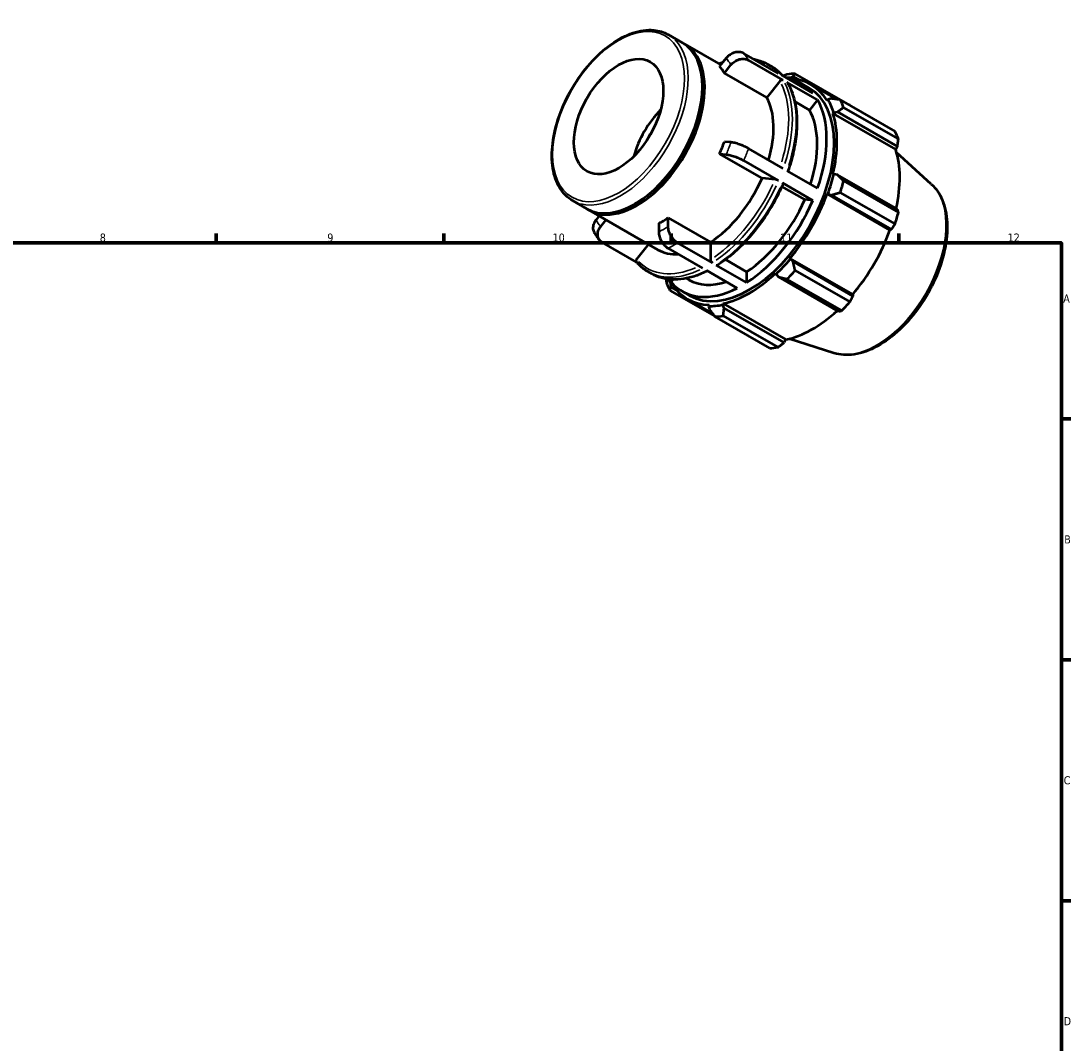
# Model space of a CAD drawing. Header units: millimetres. Extents: x 0 to 931, y 0 to 642.
# Tile 4 of 4: x 501 to 824, y 327 to 642. Entities that reach past the tile are written whole.
import ezdxf

# ---------------------------------------------------------------- set-up
doc = ezdxf.new("R2010")
doc.units = ezdxf.units.MM
for name, color, linetype, lineweight in [('Border (ISO)', 7, 'Continuous', 70), ('Visible (ISO)', 7, 'Continuous', 50), ('Visible Narrow (ISO)', 7, 'Continuous', 35)]:
    doc.layers.add(name, color=color, linetype=linetype, lineweight=lineweight)
doc.styles.add('Note Text (ISO)', font='tahoma.ttf')

# ---------------------------------------------------------------- blocks, each defined once
blk = doc.blocks.new('Borders Default Border')
at = {"layer": 'Border (ISO)'}
for p, q in [((560.67, 574), (560.67, 576.9)), ((630.75, 574), (630.75, 576.9)), ((700.83, 574), (700.83, 576.9)), ((770.92, 574), (770.92, 576.9)), ((821, 519.75), (823.9, 519.75)), ((821, 445.5), (823.9, 445.5)), ((821, 371.25), (823.9, 371.25))]:
    blk.add_line(p, q, dxfattribs=at)
at = {"layer": 'Border (ISO)', "flags": 128}
blk.add_lwpolyline([(20, 20), (20, 574), (821, 574), (821, 20), (20, 20)], dxfattribs=at)
at = {"layer": 'Border (ISO)', "color": 232, "true_color": 0xca0064, "char_height": 2.5, "attachment_point": 7, "style": 'Note Text (ISO)'}
for s, insert in [('8', (524.81, 574.34)), ('9', (594.88, 574.35)), ('10', (664.29, 574.35)), ('11', (734.37, 574.4)), ('12', (804.46, 574.4)), ('A', (821.59, 555.62)), ('B', (821.89, 481.37)), ('C', (821.73, 407.08)), ('D', (821.73, 332.88))]:
    blk.add_mtext(s, dxfattribs=dict(at, insert=insert))

msp = doc.modelspace()

# ---------------------------------------------------------------- linework, layer by layer
at = {"layer": 'Visible (ISO)'}
for p, q in [((699.913, 638.204), (704.297, 635.679)), ((705.005, 635.272), (716.096, 628.885)), ((717.757, 630.95), (715.744, 628.447)), ((733.889, 626.236), (723.171, 632.408)), ((717.194, 626.379), (719.207, 628.882)), ((735.338, 624.168), (724.621, 630.339)), ((730.466, 629.126), (731.638, 628.451)), ((730.245, 618.863), (717.194, 626.379)), ((744.455, 620.151), (735.061, 625.561)), ((737.371, 624.558), (737.505, 624.932)), ((737.505, 624.932), (738.352, 625.347)), ((738.352, 625.347), (740.378, 624.181)), ((755.884, 616.456), (739.008, 626.174)), ((710.44, 621.711), (710.44, 622.118)), ((734.282, 623.883), (730.245, 618.863)), ((745.905, 618.083), (736.51, 623.493)), ((741.033, 623.041), (743.336, 621.715)), ((743.949, 622.781), (751.787, 618.267)), ((745.905, 618.083), (743.39, 614.956)), ((749.094, 618.207), (748.837, 617.904)), ((750.188, 618.479), (749.094, 618.207)), ((752.891, 618.117), (769.767, 608.399)), ((743.39, 614.956), (738.891, 617.546)), ((770.815, 606.077), (753.94, 615.795)), ((750.635, 613.92), (750.912, 614.18)), ((750.635, 613.92), (769.989, 602.775)), ((750.912, 614.18), (752.045, 614.366)), ((752.045, 614.366), (770.502, 603.737)), ((719.207, 605.022), (717.194, 605.206)), ((735.338, 596.95), (724.621, 603.121)), ((770.502, 603.737), (769.989, 602.775)), ((780.952, 592.153), (770.266, 601.85)), ((715.744, 601.468), (717.757, 601.284)), ((728.795, 593.953), (715.744, 601.468)), ((733.889, 593.212), (723.171, 599.384)), ((745.905, 590.865), (736.51, 596.275)), ((750.912, 595.23), (750.635, 595.172)), ((752.045, 595.013), (750.912, 595.23)), ((732.833, 593.583), (728.795, 593.953)), ((744.455, 587.127), (735.061, 592.537)), ((770.502, 584.384), (752.045, 595.013)), ((753.94, 593.095), (770.815, 583.377)), ((741.94, 587.358), (734.925, 591.397)), ((748.837, 589.116), (749.094, 589.109)), ((748.837, 589.116), (768.19, 577.971)), ((749.094, 589.109), (750.188, 588.762)), ((750.188, 588.762), (768.645, 578.133)), ((769.767, 579.847), (752.891, 589.565)), ((670.451, 587.041), (674.835, 584.516)), ((689.999, 586.215), (689.647, 586.01)), ((744.455, 587.127), (741.94, 587.358)), ((675.542, 584.109), (696.755, 571.893)), ((678.647, 582.321), (677.664, 581.099)), ((679.113, 579.031), (680.774, 581.096)), ((696.986, 580.08), (696.986, 577.392)), ((699.885, 579.062), (699.885, 581.749)), ((699.885, 581.749), (712.936, 574.234)), ((768.645, 578.133), (768.19, 577.971)), ((690.135, 568.108), (679.497, 574.234)), ((693.825, 573.58), (690.14, 568.998)), ((713.502, 567.863), (702.784, 574.035)), ((712.936, 574.234), (712.936, 568.843)), ((710.602, 566.193), (699.885, 572.365)), ((737.505, 569.036), (737.371, 569.256)), ((737.371, 569.256), (756.725, 558.111)), ((724.068, 561.778), (714.673, 567.188)), ((717.563, 568.882), (724.068, 565.136)), ((738.352, 568.262), (737.505, 569.036)), ((756.81, 557.633), (738.352, 568.262)), ((693.638, 565.172), (694.81, 564.497)), ((700.781, 561.977), (699.107, 562.941)), ((705.49, 563.078), (706.25, 562.64)), ((721.169, 560.108), (711.774, 565.518)), ((724.068, 565.136), (724.068, 561.778)), ((733.029, 564.676), (733.116, 564.407)), ((733.116, 564.407), (733.87, 563.534)), ((733.87, 563.534), (752.327, 552.905)), ((753.353, 553.132), (736.478, 562.85)), ((739.008, 565.519), (755.884, 555.801)), ((700.749, 561.269), (701.006, 561.572)), ((700.814, 560.329), (700.749, 561.269)), ((701.37, 562.709), (700.781, 561.977)), ((702.784, 559.195), (700.814, 560.329)), ((700.43, 559.355), (714.227, 551.41)), ((704.204, 559.087), (706.507, 557.761)), ((705.893, 556.695), (713.551, 552.285)), ((756.725, 558.111), (756.81, 557.633)), ((712.472, 554.918), (712.338, 554.543)), ((712.338, 554.543), (712.65, 553.461)), ((716.727, 554.969), (716.814, 555.339)), ((717.132, 553.895), (716.727, 554.969)), ((716.814, 555.339), (736.167, 544.194)), ((735.589, 543.266), (717.132, 553.895)), ((731.189, 541.58), (714.313, 551.298)), ((716.844, 551.544), (733.72, 541.826)), ((736.167, 544.194), (735.589, 543.266)), ((750.956, 540.065), (737.205, 544.439))]:
    msp.add_line(p, q, dxfattribs=at)
for centre, major_axis, start_param, end_param in [((689.566, 610.098), (14.731, 25.582), 3.1415927, 6.2831853), ((690.273, 609.69), (14.731, 25.582), 3.1176831, 6.3070949), ((698.435, 604.99), (14.731, 25.582), 5.9499518, 6.0889526), ((724.921, 589.738), (19.233, 33.398), 0.3034989, 0.3574833), ((726.661, 588.736), (20.46, 35.53), 0.3435016, 0.4380292), ((722.618, 591.064), (18.414, 31.977), 6.0750364, 6.4913342), ((724.921, 589.738), (19.028, 33.043), 5.975819, 6.5866842), ((689.92, 609.894), (-14.482, -25.148), 0.787332, 2.3542606), ((724.921, 589.738), (18.414, 31.977), 3.1415927, 6.2831853), ((711.486, 597.475), (14.731, 25.582), 5.1106382, 5.9499518), ((722.618, 591.064), (18.414, 31.977), 5.0278388, 5.963868), ((724.921, 589.738), (19.233, 33.398), 5.8012861, 5.975819), ((726.661, 588.736), (20.46, 35.53), 5.8412887, 5.9358163), ((702.294, 602.768), (9.719, 16.878), 1.1335336, 2.008059), ((722.618, 591.064), (16.368, 28.424), 5.0689191, 5.9569114), ((724.921, 589.738), (19.028, 33.043), 5.1904208, 5.8012861), ((702.294, 602.768), (7.985, 13.865), 1.4568733, 1.6847194), ((743.536, 579.018), (20.46, 35.53), 5.8412887, 5.9358163), ((698.435, 604.99), (14.731, 25.582), 4.9027543, 5.041755), ((744.275, 578.593), (-19.028, -33.043), 2.0656152, 2.6596934), ((724.921, 589.738), (-19.233, -33.398), 1.8742952, 2.0488282), ((711.486, 597.475), (-14.731, -25.582), 0.8529648, 1.7611616), ((726.661, 588.736), (20.46, 35.53), 5.0558906, 5.1504181), ((724.921, 589.738), (19.028, 33.043), 4.4050227, 5.0158879), ((722.618, 591.064), (-16.368, -28.424), 0.8460052, 1.7681212), ((722.618, 591.064), (-18.414, -31.977), 0.8390486, 1.7750778), ((743.536, 579.018), (-20.46, -35.53), 1.9142979, 2.0088255), ((698.435, 604.99), (14.731, 25.582), 3.8555567, 3.9945575), ((744.275, 578.593), (-19.028, -33.043), 1.26343, 1.8742952), ((711.486, 597.475), (-14.731, -25.582), 0, 0.3674877), ((724.921, 589.738), (-19.233, -33.398), 1.0888971, 1.26343), ((724.921, 589.738), (19.028, 33.043), 3.6196245, 4.2304897), ((726.661, 588.736), (20.46, 35.53), 4.2704924, 4.36502), ((726.661, 588.736), (-20.46, -35.53), 5.8412887, 5.9358163), ((724.921, 589.738), (-19.233, -33.398), 5.925702, 5.975819), ((722.618, 591.064), (-18.414, -31.977), 6.0750364, 7.0110656), ((724.921, 589.738), (-19.028, -33.043), 5.975819, 6.5866842), ((722.618, 591.064), (-16.368, -28.424), 0, 0.5736797), ((724.921, 589.738), (-19.233, -33.398), 0.3034989, 0.4780318), ((744.275, 578.593), (-19.028, -33.043), 0.4780318, 1.0719493), ((743.536, 579.018), (-20.46, -35.53), 1.1288997, 1.2234273), ((726.661, 588.736), (-20.46, -35.53), 0.3435016, 0.4380292), ((743.536, 579.018), (-20.46, -35.53), 0.3435016, 0.4380292)]:
    msp.add_ellipse(centre, major_axis=major_axis, ratio=0.5780931, start_param=start_param, end_param=end_param, dxfattribs=at)
msp.add_ellipse((684.616, 612.948), major_axis=(9.719, 16.878), ratio=0.5780931, dxfattribs=at)
for points, knots in [([(670.451, 587.041), (668.872, 587.95), (667.539, 589.278), (665.467, 592.647), (664.746, 594.709), (663.991, 599.385), (663.977, 602.016), (664.668, 607.545), (665.375, 610.444), (667.432, 616.211), (668.781, 619.078), (671.982, 624.497), (673.833, 627.049), (677.86, 631.586), (680.034, 633.571), (684.5, 636.77), (686.79, 637.984), (691.261, 639.492), (693.444, 639.79), (697.074, 639.44), (698.579, 638.972), (699.913, 638.204)], [3.9250571, 3.9250571, 3.9250571, 3.9250571, 4.2288868, 4.2288868, 4.5431675, 4.5431675, 4.8667921, 4.8667921, 5.1912638, 5.1912638, 5.5149698, 5.5149698, 5.8383743, 5.8383743, 6.1621573, 6.1621573, 6.486696, 6.486696, 6.8098118, 6.8098118, 7.0666498, 7.0666498, 7.0666498, 7.0666498]), ([(723.171, 632.408), (722.992, 632.511), (722.782, 632.604), (722.333, 632.742), (722.096, 632.787), (721.647, 632.83), (721.394, 632.832), (720.882, 632.785), (720.622, 632.736), (720.15, 632.609), (719.893, 632.519), (719.395, 632.294), (719.153, 632.159), (718.729, 631.881), (718.508, 631.713), (718.1, 631.344), (717.912, 631.143), (717.757, 630.95)], [0, 0, 0, 0, 0.07585898, 0.07585898, 0.15171797, 0.15171797, 0.22763702, 0.22763702, 0.30355608, 0.30355608, 0.37955732, 0.37955732, 0.45555856, 0.45555856, 0.53164551, 0.53164551, 0.60773247, 0.60773247, 0.60773247, 0.60773247]), ([(719.207, 628.882), (719.362, 629.075), (719.549, 629.276), (719.958, 629.645), (720.179, 629.813), (720.603, 630.091), (720.844, 630.226), (721.343, 630.451), (721.599, 630.541), (722.072, 630.668), (722.331, 630.717), (722.843, 630.764), (723.096, 630.762), (723.545, 630.719), (723.783, 630.674), (724.231, 630.536), (724.442, 630.442), (724.621, 630.339)], [-0.60773247, -0.60773247, -0.60773247, -0.60773247, -0.53164551, -0.53164551, -0.45555856, -0.45555856, -0.37955732, -0.37955732, -0.30355608, -0.30355608, -0.22763702, -0.22763702, -0.15171797, -0.15171797, -0.07585898, -0.07585898, 0, 0, 0, 0]), ([(726.169, 630.681), (726.611, 630.602), (727.045, 630.502), (728.528, 630.085), (729.531, 629.664), (730.466, 629.126)], [0.57931774, 0.57931774, 0.57931774, 0.57931774, 0.63795414, 0.63795414, 0.78346445, 0.78346445, 0.78346445, 0.78346445]), ([(731.638, 628.451), (731.906, 628.297), (732.168, 628.133), (732.68, 627.787), (732.93, 627.604), (733.418, 627.221), (733.656, 627.02), (734.12, 626.6), (734.345, 626.381), (734.761, 625.948), (734.954, 625.735), (735.141, 625.515)], [0.78346445, 0.78346445, 0.78346445, 0.78346445, 0.82508458, 0.82508458, 0.86670471, 0.86670471, 0.90832484, 0.90832484, 0.94994497, 0.94994497, 0.98761117, 0.98761117, 0.98761117, 0.98761117]), ([(735.338, 624.168), (735.269, 624.208), (735.172, 624.237), (734.997, 624.254), (734.887, 624.244), (734.703, 624.194), (734.596, 624.146), (734.43, 624.038), (734.343, 623.959), (734.282, 623.883)], [0, 0, 0, 0, 0.02961626, 0.02961626, 0.05925595, 0.05925595, 0.08890093, 0.08890093, 0.118571, 0.118571, 0.118571, 0.118571]), ([(736.697, 623.308), (736.695, 623.313), (736.692, 623.317), (736.648, 623.388), (736.58, 623.453), (736.51, 623.493)], [-0.0315622, -0.0315622, -0.0315622, -0.0315622, -0.029604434, -0.029604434, 0, 0, 0, 0]), ([(736.697, 623.308), (737.452, 622.017), (738.061, 620.572), (738.976, 617.431), (739.282, 615.734), (739.588, 612.146), (739.588, 610.254), (739.285, 606.34), (738.983, 604.316), (738.093, 600.231), (737.509, 598.17), (736.794, 596.111)], [1.10288539, 1.10288539, 1.10288539, 1.10288539, 1.28997256, 1.28997256, 1.47705974, 1.47705974, 1.66414691, 1.66414691, 1.85123408, 1.85123408, 2.03593973, 2.03593973, 2.03593973, 2.03593973]), ([(724.621, 603.121), (724.442, 603.224), (724.231, 603.338), (723.783, 603.565), (723.545, 603.677), (723.096, 603.878), (722.843, 603.985), (722.331, 604.189), (722.072, 604.286), (721.599, 604.452), (721.343, 604.536), (720.844, 604.687), (720.603, 604.753), (720.179, 604.859), (719.958, 604.907), (719.549, 604.982), (719.362, 605.007), (719.207, 605.022)], [0, 0, 0, 0, 0.07585898, 0.07585898, 0.15171797, 0.15171797, 0.22763702, 0.22763702, 0.30355608, 0.30355608, 0.37955732, 0.37955732, 0.45555856, 0.45555856, 0.53164551, 0.53164551, 0.60773247, 0.60773247, 0.60773247, 0.60773247]), ([(717.757, 601.284), (717.912, 601.27), (718.1, 601.244), (718.508, 601.17), (718.729, 601.121), (719.153, 601.016), (719.395, 600.949), (719.893, 600.799), (720.15, 600.714), (720.622, 600.549), (720.882, 600.452), (721.394, 600.248), (721.647, 600.141), (722.096, 599.939), (722.333, 599.827), (722.782, 599.601), (722.992, 599.487), (723.171, 599.384)], [-0.60773247, -0.60773247, -0.60773247, -0.60773247, -0.53164551, -0.53164551, -0.45555856, -0.45555856, -0.37955732, -0.37955732, -0.30355608, -0.30355608, -0.22763702, -0.22763702, -0.15171797, -0.15171797, -0.07585898, -0.07585898, 0, 0, 0, 0]), ([(735.316, 592.292), (734.433, 590.223), (733.423, 588.179), (731.187, 584.206), (729.96, 582.279), (727.33, 578.607), (725.927, 576.863), (722.991, 573.616), (721.459, 572.114), (718.317, 569.404), (716.707, 568.195), (715.083, 567.155)], [2.15048305, 2.15048305, 2.15048305, 2.15048305, 2.33751271, 2.33751271, 2.52454237, 2.52454237, 2.71157203, 2.71157203, 2.89860169, 2.89860169, 3.08563135, 3.08563135, 3.08563135, 3.08563135]), ([(733.889, 593.212), (733.819, 593.252), (733.723, 593.301), (733.547, 593.379), (733.437, 593.423), (733.253, 593.488), (733.146, 593.52), (732.981, 593.561), (732.893, 593.577), (732.833, 593.583)], [0, 0, 0, 0, 0.02961626, 0.02961626, 0.05925595, 0.05925595, 0.08890093, 0.08890093, 0.118571, 0.118571, 0.118571, 0.118571]), ([(735.315, 592.292), (735.319, 592.301), (735.32, 592.31), (735.31, 592.345), (735.281, 592.381), (735.198, 592.451), (735.13, 592.497), (735.061, 592.537)], [-0.071343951, -0.071343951, -0.071343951, -0.071343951, -0.059232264, -0.059232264, -0.029604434, -0.029604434, 0, 0, 0, 0]), ([(780.952, 592.153), (782.375, 590.862), (783.501, 589.205), (785.179, 585.221), (785.673, 582.842), (785.94, 577.605), (785.679, 574.726), (784.424, 568.831), (783.431, 565.816), (780.827, 559.952), (779.22, 557.104), (775.547, 551.84), (773.483, 549.425), (769.079, 545.26), (766.738, 543.513), (761.984, 540.889), (759.568, 540.012), (755.034, 539.324), (752.901, 539.446), (750.956, 540.065)], [0.9087145, 0.9087145, 0.9087145, 0.9087145, 1.1973073, 1.1973073, 1.513595, 1.513595, 1.8442104, 1.8442104, 2.1746148, 2.1746148, 2.5033981, 2.5033981, 2.8321004, 2.8321004, 3.1623124, 3.1623124, 3.4932442, 3.4932442, 3.799807, 3.799807, 3.799807, 3.799807]), ([(677.664, 581.099), (677.509, 580.906), (677.357, 580.684), (677.101, 580.228), (676.997, 579.992), (676.847, 579.556), (676.787, 579.316), (676.723, 578.841), (676.718, 578.606), (676.751, 578.188), (676.793, 577.966), (676.92, 577.574), (676.999, 577.401), (677.088, 577.248)], [-0.60773247, -0.60773247, -0.60773247, -0.60773247, -0.53164551, -0.53164551, -0.45555856, -0.45555856, -0.37955732, -0.37955732, -0.30355608, -0.30355608, -0.22763702, -0.22763702, -0.16194729, -0.16194729, -0.16194729, -0.16194729]), ([(679.497, 574.234), (679.319, 574.337), (679.139, 574.468), (678.822, 574.77), (678.686, 574.941), (678.474, 575.279), (678.379, 575.477), (678.243, 575.898), (678.201, 576.12), (678.167, 576.538), (678.172, 576.773), (678.237, 577.248), (678.296, 577.488), (678.446, 577.924), (678.55, 578.159), (678.806, 578.616), (678.958, 578.837), (679.113, 579.031)], [0, 0, 0, 0, 0.07585898, 0.07585898, 0.15171797, 0.15171797, 0.22763702, 0.22763702, 0.30355608, 0.30355608, 0.37955732, 0.37955732, 0.45555856, 0.45555856, 0.53164551, 0.53164551, 0.60773247, 0.60773247, 0.60773247, 0.60773247]), ([(702.784, 574.035), (702.605, 574.138), (702.41, 574.27), (702.027, 574.579), (701.84, 574.754), (701.51, 575.103), (701.336, 575.308), (701.012, 575.746), (700.861, 575.978), (700.608, 576.417), (700.482, 576.664), (700.265, 577.164), (700.174, 577.418), (700.037, 577.88), (699.979, 578.13), (699.902, 578.618), (699.885, 578.855), (699.885, 579.062)], [0, 0, 0, 0, 0.07585898, 0.07585898, 0.15171797, 0.15171797, 0.22763702, 0.22763702, 0.30355608, 0.30355608, 0.37955732, 0.37955732, 0.45555856, 0.45555856, 0.53164551, 0.53164551, 0.60773247, 0.60773247, 0.60773247, 0.60773247]), ([(677.088, 577.248), (677.188, 577.076), (677.291, 576.906), (677.502, 576.57), (677.61, 576.404), (677.832, 576.076), (677.945, 575.915), (678.177, 575.596), (678.295, 575.438), (678.537, 575.129), (678.661, 574.976), (678.787, 574.826)], [2.03827427, 2.03827427, 2.03827427, 2.03827427, 2.06066485, 2.06066485, 2.08305542, 2.08305542, 2.105446, 2.105446, 2.12783658, 2.12783658, 2.15022715, 2.15022715, 2.15022715, 2.15022715]), ([(696.986, 577.392), (696.986, 577.185), (697.003, 576.948), (697.079, 576.461), (697.138, 576.21), (697.275, 575.748), (697.366, 575.495), (697.583, 574.994), (697.709, 574.747), (697.962, 574.309), (698.113, 574.076), (698.437, 573.639), (698.611, 573.433), (698.941, 573.085), (699.128, 572.909), (699.511, 572.601), (699.706, 572.468), (699.885, 572.365)], [-0.60773247, -0.60773247, -0.60773247, -0.60773247, -0.53164551, -0.53164551, -0.45555856, -0.45555856, -0.37955732, -0.37955732, -0.30355608, -0.30355608, -0.22763702, -0.22763702, -0.15171797, -0.15171797, -0.07585898, -0.07585898, 0, 0, 0, 0]), ([(690.14, 568.998), (690.08, 568.922), (690.025, 568.824), (689.966, 568.655), (689.952, 568.553), (689.965, 568.389), (689.995, 568.299), (690.048, 568.214), (690.062, 568.196), (690.077, 568.178)], [-0.118571, -0.118571, -0.118571, -0.118571, -0.088900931, -0.088900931, -0.059255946, -0.059255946, -0.029616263, -0.029616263, -0.021251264, -0.021251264, -0.021251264, -0.021251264]), ([(693.638, 565.172), (693.37, 565.326), (693.108, 565.49), (692.596, 565.836), (692.346, 566.018), (691.857, 566.402), (691.619, 566.603), (691.156, 567.023), (690.931, 567.242), (690.494, 567.697), (690.282, 567.933), (690.076, 568.177)], [3.92505711, 3.92505711, 3.92505711, 3.92505711, 3.96667724, 3.96667724, 4.00829737, 4.00829737, 4.04991749, 4.04991749, 4.09153762, 4.09153762, 4.13315775, 4.13315775, 4.13315775, 4.13315775]), ([(712.936, 568.843), (712.936, 568.763), (712.952, 568.658), (713.006, 568.478), (713.052, 568.37), (713.151, 568.199), (713.221, 568.105), (713.35, 567.969), (713.432, 567.903), (713.502, 567.863)], [-0.118571, -0.118571, -0.118571, -0.118571, -0.08890093, -0.08890093, -0.05925595, -0.05925595, -0.02961626, -0.02961626, 0, 0, 0, 0]), ([(714.673, 567.188), (714.743, 567.148), (714.825, 567.119), (714.954, 567.107), (715.024, 567.121), (715.077, 567.151), (715.08, 567.153), (715.083, 567.155)], [0, 0, 0, 0, 0.029604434, 0.029604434, 0.059232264, 0.059232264, 0.061206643, 0.061206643, 0.061206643, 0.061206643]), ([(711.998, 565.39), (710.784, 564.778), (709.573, 564.266), (707.121, 563.433), (705.882, 563.122), (703.456, 562.739), (702.268, 562.667), (699.971, 562.769), (698.861, 562.944), (696.748, 563.538), (695.745, 563.958), (694.81, 564.497)], [3.20377166, 3.20377166, 3.20377166, 3.20377166, 3.34301586, 3.34301586, 3.48852617, 3.48852617, 3.63403649, 3.63403649, 3.7795468, 3.7795468, 3.92505711, 3.92505711, 3.92505711, 3.92505711])]:
    msp.add_open_spline(points, degree=3, knots=knots, dxfattribs=at)
msp.add_open_spline([(715.485, 629.236), (715.913, 629.41), (716.34, 629.57), (716.766, 629.717)], degree=3, dxfattribs=at)
for points, weights in [([(736.478, 625.929), (735.853, 625.69), (735.246, 625.454)], [1.012350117, 1.01075606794, 1.00898624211]), ([(738.352, 625.347), (738.662, 625.759), (739.008, 626.174)], [1.0047001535, 1.00892977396, 1.012350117]), ([(752.891, 618.117), (751.501, 618.308), (750.188, 618.479)], [1.012350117, 1.00892977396, 1.0047001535]), ([(752.045, 614.366), (752.962, 615.072), (753.94, 615.795)], [1.0047001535, 1.00892977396, 1.012350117]), ([(755.932, 616.366), (755.908, 616.411), (755.884, 616.456)], [1.00016830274, 1.00008518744, 1]), ([(770.502, 603.737), (770.659, 604.881), (770.815, 606.077)], [1.00256521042, 1.00169072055, 1]), ([(753.94, 593.095), (752.962, 594.08), (752.045, 595.013)], [1.012350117, 1.00892977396, 1.0047001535]), ([(750.188, 588.762), (751.501, 589.162), (752.891, 589.565)], [1.0047001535, 1.00892977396, 1.012350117]), ([(770.815, 583.377), (770.659, 583.889), (770.502, 584.384)], [1, 1.00169072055, 1.00256521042]), ([(768.645, 578.133), (769.199, 578.97), (769.767, 579.847)], [1.00256521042, 1.00169072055, 1]), ([(739.008, 565.519), (738.662, 566.925), (738.352, 568.262)], [1.012350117, 1.00892977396, 1.0047001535]), ([(699.19, 562.893), (699.283, 562.292), (699.382, 561.677)], [1.00922443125, 1.01086369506, 1.012350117]), ([(733.87, 563.534), (735.136, 563.205), (736.478, 562.85)], [1.0047001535, 1.00892977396, 1.012350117]), ([(700.43, 559.355), (700.615, 559.859), (700.814, 560.329)], [1.012350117, 1.00892977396, 1.0047001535]), ([(755.884, 555.801), (756.36, 556.733), (756.81, 557.633)], [1, 1.00169072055, 1.00256521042]), ([(712.65, 553.461), (713.453, 552.408), (714.313, 551.298)], [1.0047001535, 1.00892977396, 1.012350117]), ([(716.844, 551.544), (716.98, 552.75), (717.132, 553.895)], [1.012350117, 1.00892977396, 1.0047001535]), ([(752.327, 552.905), (752.834, 553.014), (753.353, 553.132)], [1.00256521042, 1.00169072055, 1]), ([(733.72, 541.826), (734.678, 542.558), (735.589, 543.266)], [1, 1.00169072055, 1.00256521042])]:
    msp.add_rational_spline(points, weights, degree=2, dxfattribs=at)
at = {"layer": 'Visible Narrow (ISO)'}
msp.add_ellipse((684.616, 612.948), major_axis=(14.332, 24.888), ratio=0.5780931, dxfattribs=at)
for centre, major_axis, start_param, end_param in [((685.182, 612.622), (-14.731, -25.582), 0.1570796, 2.984513), ((698.435, 604.99), (16.368, 28.424), 5.9631655, 6.0757389), ((701.334, 603.321), (18.414, 31.977), 5.9694265, 6.069478), ((711.486, 597.475), (18.015, 31.284), 0.5908169, 0.6121571), ((712.052, 597.149), (18.414, 31.977), 6.0854438, 6.2727779), ((713.224, 596.474), (18.414, 31.977), 6.0854438, 6.2727779), ((711.486, 597.475), (18.015, 31.284), 5.0814573, 5.9162572), ((712.052, 597.149), (18.414, 31.977), 5.0746403, 5.9170666), ((713.224, 596.474), (18.414, 31.977), 5.0746403, 5.9170666), ((698.435, 604.99), (-16.368, -28.424), 1.7743753, 1.8869487), ((701.334, 603.321), (18.414, 31.977), 4.9222289, 5.0222804), ((711.486, 597.475), (-18.015, -31.284), 0.8869599, 1.7271666), ((712.052, 597.149), (18.414, 31.977), 4.0274427, 4.869869), ((713.224, 596.474), (-18.414, -31.977), 0.8858501, 1.7282764), ((764.058, 567.201), (15.116, 26.25), 3.4113974, 6.0133806), ((698.435, 604.99), (-16.368, -28.424), 5.9631655, 6.0757389), ((698.435, 604.99), (-16.368, -28.424), 0.7271778, 0.8397511), ((701.334, 603.321), (18.414, 31.977), 3.8750314, 3.9750829), ((711.486, 597.475), (-18.015, -31.284), 6.1217479, 6.9403587), ((712.052, 597.149), (-18.414, -31.977), 0.036394, 0.6914863), ((713.224, 596.474), (-18.414, -31.977), 0.036394, 0.6914863)]:
    msp.add_ellipse(centre, major_axis=major_axis, ratio=0.5780931, start_param=start_param, end_param=end_param, dxfattribs=at)

# ---------------------------------------------------------------- block references
msp.add_blockref('Borders Default Border', (0, 0))

doc.saveas('drawing.dxf')
